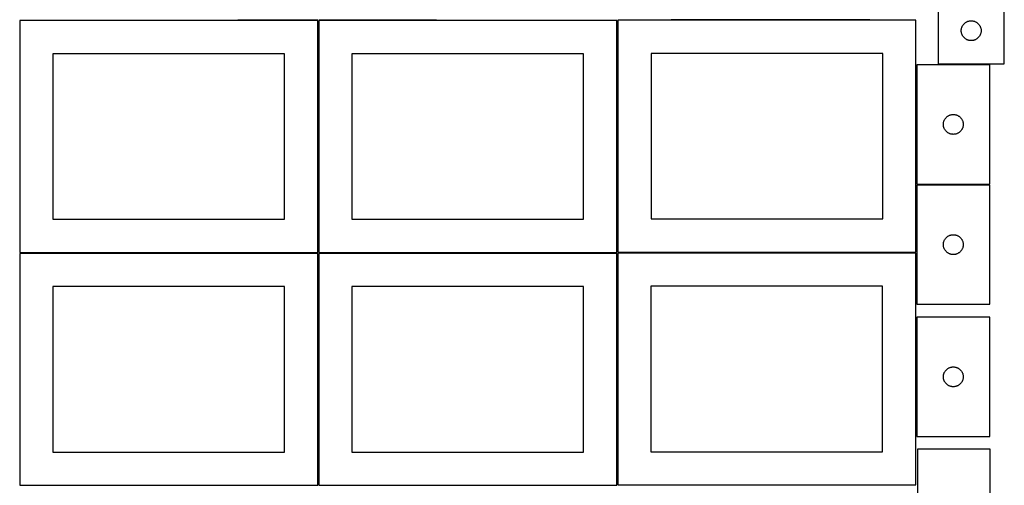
# Model space of a CAD drawing. Header units: millimetres. Extents: x 7 to 1493, y 7 to 2993.
# Tile 4 of 15: x 7 to 1493, y 1412 to 2115. Entities that reach past the tile are written whole.
import ezdxf

# ---------------------------------------------------------------- set-up
doc = ezdxf.new("R2010")
doc.units = ezdxf.units.MM
doc.layers.add('COMMON', color=5, linetype='CONTINUOUS', true_color=0x0000ff)
doc.layers.add('CUT', color=7, linetype='CONTINUOUS', true_color=0x000000)

msp = doc.modelspace()

# ---------------------------------------------------------------- linework, layer by layer
at = {"layer": 'COMMON'}
for p, q in [((456.549607, 2114.873916), (335.869599, 2114.873916)), ((457.299608, 1764.123915), (457.299608, 2114.123915)), ((635.869599, 2114.873916), (458.049608, 2114.873916)), ((1290.319544, 2115.291074), (990.319544, 2115.291074)), ((1360.574236, 2047.358913), (1360.574236, 1867.358913)), ((1471.324237, 2048.108914), (1393.319546, 2048.108914)), ((1360.574236, 1865.858912), (1360.574236, 1764.541073)), ((1471.324237, 1866.608913), (1361.324237, 1866.608913)), ((457.274768, 1412.623914), (457.274768, 1762.599135)), ((908.024768, 1763.373915), (458.049608, 1763.373915)), ((1359.549609, 1763.791073), (909.824236, 1763.791073))]:
    msp.add_line(p, q, dxfattribs=at)
at = {"layer": 'CUT'}
for p, q in [((1493.319546, 2048.858914), (1493.319546, 2298.858914)), ((1393.319546, 2223.858914), (1393.319546, 2048.858914)), ((456.549607, 2114.123915), (6.549607, 2114.123915)), ((6.549607, 2114.123915), (6.549607, 1764.123915)), ((456.549607, 1764.123915), (456.549607, 2114.123915)), ((908.049608, 2114.123915), (458.049608, 2114.123915)), ((458.049608, 2114.123915), (458.049608, 1764.123915)), ((908.049608, 1764.123915), (908.049608, 2114.123915)), ((1359.824236, 2114.541073), (909.824236, 2114.541073)), ((909.824236, 2114.541073), (909.824236, 1764.541073)), ((1359.824236, 1764.541073), (1359.824236, 2114.541073)), ((1434.316332, 2110.856503), (1434.94589, 2111.304069)), ((1434.94589, 2111.304069), (1435.597654, 2111.718633)), ((1435.597654, 2111.718633), (1436.269895, 2112.099096)), ((1436.269895, 2112.099096), (1436.96083, 2112.444448)), ((1436.96083, 2112.444448), (1437.668628, 2112.753773)), ((1437.668628, 2112.753773), (1438.39141, 2113.026252)), ((1438.39141, 2113.026252), (1439.127262, 2113.261162)), ((1439.127262, 2113.261162), (1439.87423, 2113.457879)), ((1439.87423, 2113.457879), (1440.630335, 2113.615883)), ((1440.630335, 2113.615883), (1441.393571, 2113.734754)), ((1441.393571, 2113.734754), (1442.161914, 2113.814177)), ((1442.161914, 2113.814177), (1442.933327, 2113.853941)), ((1442.933327, 2113.853941), (1443.705765, 2113.853941)), ((1443.705765, 2113.853941), (1444.477178, 2113.814177)), ((1444.477178, 2113.814177), (1445.245521, 2113.734754)), ((1445.245521, 2113.734754), (1446.008758, 2113.615883)), ((1446.008758, 2113.615883), (1446.764862, 2113.457879)), ((1446.764862, 2113.457879), (1447.511831, 2113.261162)), ((1447.511831, 2113.261162), (1448.247682, 2113.026252)), ((1448.247682, 2113.026252), (1448.970465, 2112.753773)), ((1448.970465, 2112.753773), (1449.678262, 2112.444448)), ((1449.678262, 2112.444448), (1450.369197, 2112.099096)), ((1450.369197, 2112.099096), (1451.041438, 2111.718633)), ((1451.041438, 2111.718633), (1451.693202, 2111.304069)), ((1451.693202, 2111.304069), (1452.32276, 2110.856503)), ((1428.319546, 2098.858914), (1428.339435, 2099.631095)), ((1428.339435, 2098.086733), (1428.319546, 2098.858914)), ((1428.339435, 2099.631095), (1428.399048, 2100.401229)), ((1428.399048, 2097.316599), (1428.339435, 2098.086733)), ((1428.399048, 2100.401229), (1428.498228, 2101.167272)), ((1428.498228, 2096.550555), (1428.399048, 2097.316599)), ((1428.498228, 2101.167272), (1428.636711, 2101.927195)), ((1428.636711, 2095.790633), (1428.498228, 2096.550555)), ((1428.636711, 2101.927195), (1428.81413, 2102.678981)), ((1428.81413, 2102.678981), (1429.030015, 2103.420636)), ((1429.030015, 2103.420636), (1429.283794, 2104.150195)), ((1429.283794, 2104.150195), (1429.574793, 2104.865722)), ((1429.574793, 2104.865722), (1429.90224, 2105.565321)), ((1429.90224, 2105.565321), (1430.265268, 2106.247135)), ((1430.265268, 2106.247135), (1430.662913, 2106.909357)), ((1430.662913, 2106.909357), (1431.094121, 2107.55023)), ((1431.094121, 2107.55023), (1431.557749, 2108.168056)), ((1431.557749, 2108.168056), (1432.052567, 2108.761196)), ((1432.052567, 2108.761196), (1432.577263, 2109.328076)), ((1432.577263, 2109.328076), (1433.130446, 2109.867194)), ((1433.130446, 2109.867194), (1433.710648, 2110.377121)), ((1433.710648, 2110.377121), (1434.316332, 2110.856503)), ((1452.32276, 2110.856503), (1452.928444, 2110.377121)), ((1452.928444, 2110.377121), (1453.508646, 2109.867194)), ((1453.508646, 2109.867194), (1454.061829, 2109.328076)), ((1454.061829, 2109.328076), (1454.586525, 2108.761196)), ((1454.586525, 2108.761196), (1455.081343, 2108.168056)), ((1455.081343, 2108.168056), (1455.544971, 2107.55023)), ((1455.544971, 2107.55023), (1455.97618, 2106.909357)), ((1455.97618, 2106.909357), (1456.373825, 2106.247135)), ((1456.373825, 2106.247135), (1456.736852, 2105.565321)), ((1456.736852, 2105.565321), (1457.0643, 2104.865722)), ((1457.0643, 2104.865722), (1457.355298, 2104.150195)), ((1457.355298, 2104.150195), (1457.609077, 2103.420636)), ((1457.609077, 2103.420636), (1457.824962, 2102.678981)), ((1457.824962, 2102.678981), (1458.002381, 2101.927195)), ((1458.002381, 2101.927195), (1458.140865, 2101.167272)), ((1458.140865, 2096.550555), (1458.002381, 2095.790633)), ((1458.140865, 2101.167272), (1458.240044, 2100.401229)), ((1458.240044, 2097.316599), (1458.140865, 2096.550555)), ((1458.240044, 2100.401229), (1458.299657, 2099.631095)), ((1458.299657, 2098.086733), (1458.240044, 2097.316599)), ((1458.299657, 2099.631095), (1458.319546, 2098.858914)), ((1458.319546, 2098.858914), (1458.299657, 2098.086733)), ((1428.81413, 2095.038847), (1428.636711, 2095.790633)), ((1429.030015, 2094.297191), (1428.81413, 2095.038847)), ((1429.283794, 2093.567633), (1429.030015, 2094.297191)), ((1429.574793, 2092.852105), (1429.283794, 2093.567633)), ((1429.90224, 2092.152507), (1429.574793, 2092.852105)), ((1430.265268, 2091.470693), (1429.90224, 2092.152507)), ((1430.662913, 2090.808471), (1430.265268, 2091.470693)), ((1431.094121, 2090.167597), (1430.662913, 2090.808471)), ((1431.557749, 2089.549772), (1431.094121, 2090.167597)), ((1432.052567, 2088.956632), (1431.557749, 2089.549772)), ((1432.577263, 2088.389752), (1432.052567, 2088.956632)), ((1433.130446, 2087.850633), (1432.577263, 2088.389752)), ((1433.710648, 2087.340707), (1433.130446, 2087.850633)), ((1434.316332, 2086.861325), (1433.710648, 2087.340707)), ((1434.94589, 2086.413759), (1434.316332, 2086.861325)), ((1435.597654, 2085.999194), (1434.94589, 2086.413759)), ((1436.269895, 2085.618732), (1435.597654, 2085.999194)), ((1436.96083, 2085.27338), (1436.269895, 2085.618732)), ((1437.668628, 2084.964054), (1436.96083, 2085.27338)), ((1438.39141, 2084.691575), (1437.668628, 2084.964054)), ((1439.127262, 2084.456666), (1438.39141, 2084.691575)), ((1439.87423, 2084.259948), (1439.127262, 2084.456666)), ((1440.630335, 2084.101945), (1439.87423, 2084.259948)), ((1441.393571, 2083.983074), (1440.630335, 2084.101945)), ((1442.161914, 2083.903651), (1441.393571, 2083.983074)), ((1442.933327, 2083.863887), (1442.161914, 2083.903651)), ((1443.705765, 2083.863887), (1442.933327, 2083.863887)), ((1444.477178, 2083.903651), (1443.705765, 2083.863887)), ((1445.245521, 2083.983074), (1444.477178, 2083.903651)), ((1446.008758, 2084.101945), (1445.245521, 2083.983074)), ((1446.764862, 2084.259948), (1446.008758, 2084.101945)), ((1447.511831, 2084.456666), (1446.764862, 2084.259948)), ((1448.247682, 2084.691575), (1447.511831, 2084.456666)), ((1448.970465, 2084.964054), (1448.247682, 2084.691575)), ((1449.678262, 2085.27338), (1448.970465, 2084.964054)), ((1450.369197, 2085.618732), (1449.678262, 2085.27338)), ((1451.041438, 2085.999194), (1450.369197, 2085.618732)), ((1451.693202, 2086.413759), (1451.041438, 2085.999194)), ((1452.32276, 2086.861325), (1451.693202, 2086.413759)), ((1452.928444, 2087.340707), (1452.32276, 2086.861325)), ((1453.508646, 2087.850633), (1452.928444, 2087.340707)), ((1454.061829, 2088.389752), (1453.508646, 2087.850633)), ((1454.586525, 2088.956632), (1454.061829, 2088.389752)), ((1455.081343, 2089.549772), (1454.586525, 2088.956632)), ((1455.544971, 2090.167597), (1455.081343, 2089.549772)), ((1455.97618, 2090.808471), (1455.544971, 2090.167597)), ((1456.373825, 2091.470693), (1455.97618, 2090.808471)), ((1456.736852, 2092.152507), (1456.373825, 2091.470693)), ((1457.0643, 2092.852105), (1456.736852, 2092.152507)), ((1457.355298, 2093.567633), (1457.0643, 2092.852105)), ((1457.609077, 2094.297191), (1457.355298, 2093.567633)), ((1457.824962, 2095.038847), (1457.609077, 2094.297191)), ((1458.002381, 2095.790633), (1457.824962, 2095.038847)), ((406.549607, 2064.123915), (56.549607, 2064.123915)), ((56.549607, 2064.123915), (56.549607, 1814.123915)), ((406.549607, 1814.123915), (406.549607, 2064.123915)), ((858.049608, 2064.123915), (508.049608, 2064.123915)), ((508.049608, 2064.123915), (508.049608, 1814.123915)), ((858.049608, 1814.123915), (858.049608, 2064.123915)), ((1309.824236, 2064.541073), (959.824236, 2064.541073)), ((959.824236, 2064.541073), (959.824236, 1814.541073)), ((1309.824236, 1814.541073), (1309.824236, 2064.541073)), ((1361.324237, 2047.358913), (1361.324237, 1867.358913)), ((1471.324237, 2047.358913), (1361.324237, 2047.358913)), ((1393.319546, 2048.858914), (1493.319546, 2048.858914)), ((1471.324237, 1867.358913), (1471.324237, 2047.358913)), ((1402.156898, 1962.287049), (1402.429377, 1963.009831)), ((1402.429377, 1963.009831), (1402.738703, 1963.717629)), ((1402.738703, 1963.717629), (1403.084055, 1964.408564)), ((1403.084055, 1964.408564), (1403.464517, 1965.080805)), ((1403.464517, 1965.080805), (1403.879081, 1965.732569)), ((1403.879081, 1965.732569), (1404.326648, 1966.362127)), ((1404.326648, 1966.362127), (1404.80603, 1966.967811)), ((1404.80603, 1966.967811), (1405.315956, 1967.548013)), ((1405.315956, 1967.548013), (1405.855074, 1968.101196)), ((1405.855074, 1968.101196), (1406.421955, 1968.625892)), ((1406.421955, 1968.625892), (1407.015094, 1969.12071)), ((1407.015094, 1969.12071), (1407.63292, 1969.584338)), ((1407.63292, 1969.584338), (1408.273794, 1970.015546)), ((1408.273794, 1970.015546), (1408.936016, 1970.413191)), ((1408.936016, 1970.413191), (1409.61783, 1970.776219)), ((1409.61783, 1970.776219), (1410.317428, 1971.103666)), ((1410.317428, 1971.103666), (1411.032955, 1971.394665)), ((1411.032955, 1971.394665), (1411.762514, 1971.648444)), ((1411.762514, 1971.648444), (1412.50417, 1971.864329)), ((1412.50417, 1971.864329), (1413.255956, 1972.041748)), ((1413.255956, 1972.041748), (1414.015878, 1972.180231)), ((1414.015878, 1972.180231), (1414.781922, 1972.279411)), ((1414.781922, 1972.279411), (1415.552055, 1972.339024)), ((1415.552055, 1972.339024), (1416.324237, 1972.358913)), ((1416.324237, 1972.358913), (1417.096418, 1972.339024)), ((1417.096418, 1972.339024), (1417.866552, 1972.279411)), ((1417.866552, 1972.279411), (1418.632595, 1972.180231)), ((1418.632595, 1972.180231), (1419.392518, 1972.041748)), ((1419.392518, 1972.041748), (1420.144303, 1971.864329)), ((1420.144303, 1971.864329), (1420.885959, 1971.648444)), ((1420.885959, 1971.648444), (1421.615518, 1971.394665)), ((1421.615518, 1971.394665), (1422.331045, 1971.103666)), ((1422.331045, 1971.103666), (1423.030644, 1970.776219)), ((1423.030644, 1970.776219), (1423.712458, 1970.413191)), ((1423.712458, 1970.413191), (1424.37468, 1970.015546)), ((1424.37468, 1970.015546), (1425.015553, 1969.584338)), ((1425.015553, 1969.584338), (1425.633379, 1969.12071)), ((1425.633379, 1969.12071), (1426.226518, 1968.625892)), ((1426.226518, 1968.625892), (1426.793399, 1968.101196)), ((1426.793399, 1968.101196), (1427.332517, 1967.548013)), ((1427.332517, 1967.548013), (1427.842443, 1966.967811)), ((1427.842443, 1966.967811), (1428.321825, 1966.362127)), ((1428.321825, 1966.362127), (1428.769392, 1965.732569)), ((1428.769392, 1965.732569), (1429.183956, 1965.080805)), ((1429.183956, 1965.080805), (1429.564419, 1964.408564)), ((1429.564419, 1964.408564), (1429.909771, 1963.717629)), ((1429.909771, 1963.717629), (1430.219096, 1963.009831)), ((1430.219096, 1963.009831), (1430.491575, 1962.287049)), ((1401.32921, 1957.745132), (1401.368974, 1958.516545)), ((1401.32921, 1956.972694), (1401.32921, 1957.745132)), ((1401.368974, 1956.201281), (1401.32921, 1956.972694)), ((1401.368974, 1958.516545), (1401.448397, 1959.284888)), ((1401.448397, 1955.432938), (1401.368974, 1956.201281)), ((1401.448397, 1959.284888), (1401.567267, 1960.048124)), ((1401.567267, 1954.669701), (1401.448397, 1955.432938)), ((1401.567267, 1960.048124), (1401.725271, 1960.804229)), ((1401.725271, 1953.913597), (1401.567267, 1954.669701)), ((1401.725271, 1960.804229), (1401.921989, 1961.551197)), ((1401.921989, 1953.166628), (1401.725271, 1953.913597)), ((1401.921989, 1961.551197), (1402.156898, 1962.287049)), ((1402.156898, 1952.430777), (1401.921989, 1953.166628)), ((1402.429377, 1951.707994), (1402.156898, 1952.430777)), ((1402.738703, 1951.000197), (1402.429377, 1951.707994)), ((1403.084055, 1950.309262), (1402.738703, 1951.000197)), ((1403.464517, 1949.637021), (1403.084055, 1950.309262)), ((1403.879081, 1948.985257), (1403.464517, 1949.637021)), ((1404.326648, 1948.355699), (1403.879081, 1948.985257)), ((1404.80603, 1947.750015), (1404.326648, 1948.355699)), ((1405.315956, 1947.169813), (1404.80603, 1947.750015)), ((1427.842443, 1947.750015), (1427.332517, 1947.169813)), ((1428.321825, 1948.355699), (1427.842443, 1947.750015)), ((1428.769392, 1948.985257), (1428.321825, 1948.355699)), ((1429.183956, 1949.637021), (1428.769392, 1948.985257)), ((1429.564419, 1950.309262), (1429.183956, 1949.637021)), ((1429.909771, 1951.000197), (1429.564419, 1950.309262)), ((1430.219096, 1951.707994), (1429.909771, 1951.000197)), ((1430.491575, 1952.430777), (1430.219096, 1951.707994)), ((1430.491575, 1962.287049), (1430.726485, 1961.551197)), ((1430.726485, 1953.166628), (1430.491575, 1952.430777)), ((1430.726485, 1961.551197), (1430.923202, 1960.804229)), ((1430.923202, 1953.913597), (1430.726485, 1953.166628)), ((1430.923202, 1960.804229), (1431.081206, 1960.048124)), ((1431.081206, 1954.669701), (1430.923202, 1953.913597)), ((1431.081206, 1960.048124), (1431.200077, 1959.284888)), ((1431.200077, 1955.432938), (1431.081206, 1954.669701)), ((1431.200077, 1959.284888), (1431.2795, 1958.516545)), ((1431.2795, 1956.201281), (1431.200077, 1955.432938)), ((1431.2795, 1958.516545), (1431.319264, 1957.745132)), ((1431.319264, 1956.972694), (1431.2795, 1956.201281)), ((1431.319264, 1957.745132), (1431.319264, 1956.972694)), ((1405.855074, 1946.61663), (1405.315956, 1947.169813)), ((1406.421955, 1946.091934), (1405.855074, 1946.61663)), ((1407.015094, 1945.597116), (1406.421955, 1946.091934)), ((1407.63292, 1945.133488), (1407.015094, 1945.597116)), ((1408.273794, 1944.702279), (1407.63292, 1945.133488)), ((1408.936016, 1944.304634), (1408.273794, 1944.702279)), ((1409.61783, 1943.941607), (1408.936016, 1944.304634)), ((1410.317428, 1943.614159), (1409.61783, 1943.941607)), ((1411.032955, 1943.323161), (1410.317428, 1943.614159)), ((1411.762514, 1943.069382), (1411.032955, 1943.323161)), ((1412.50417, 1942.853497), (1411.762514, 1943.069382)), ((1413.255956, 1942.676078), (1412.50417, 1942.853497)), ((1414.015878, 1942.537594), (1413.255956, 1942.676078)), ((1414.781922, 1942.438415), (1414.015878, 1942.537594)), ((1415.552055, 1942.378801), (1414.781922, 1942.438415)), ((1416.324237, 1942.358913), (1415.552055, 1942.378801)), ((1417.096418, 1942.378801), (1416.324237, 1942.358913)), ((1417.866552, 1942.438415), (1417.096418, 1942.378801)), ((1418.632595, 1942.537594), (1417.866552, 1942.438415)), ((1419.392518, 1942.676078), (1418.632595, 1942.537594)), ((1420.144303, 1942.853497), (1419.392518, 1942.676078)), ((1420.885959, 1943.069382), (1420.144303, 1942.853497)), ((1421.615518, 1943.323161), (1420.885959, 1943.069382)), ((1422.331045, 1943.614159), (1421.615518, 1943.323161)), ((1423.030644, 1943.941607), (1422.331045, 1943.614159)), ((1423.712458, 1944.304634), (1423.030644, 1943.941607)), ((1424.37468, 1944.702279), (1423.712458, 1944.304634)), ((1425.015553, 1945.133488), (1424.37468, 1944.702279)), ((1425.633379, 1945.597116), (1425.015553, 1945.133488)), ((1426.226518, 1946.091934), (1425.633379, 1945.597116)), ((1426.793399, 1946.61663), (1426.226518, 1946.091934)), ((1427.332517, 1947.169813), (1426.793399, 1946.61663)), ((1361.324237, 1867.358913), (1471.324237, 1867.358913)), ((1471.324237, 1865.858912), (1361.324237, 1865.858912)), ((1361.324237, 1865.858912), (1361.324237, 1685.858912)), ((1471.324237, 1685.858912), (1471.324237, 1865.858912)), ((56.549607, 1814.123915), (406.549607, 1814.123915)), ((508.049608, 1814.123915), (858.049608, 1814.123915)), ((959.824236, 1814.541073), (1309.824236, 1814.541073)), ((1403.464517, 1783.580804), (1403.879081, 1784.232568)), ((1403.879081, 1784.232568), (1404.326648, 1784.862126)), ((1404.326648, 1784.862126), (1404.80603, 1785.46781)), ((1404.80603, 1785.46781), (1405.315956, 1786.048012)), ((1405.315956, 1786.048012), (1405.855074, 1786.601195)), ((1405.855074, 1786.601195), (1406.421955, 1787.125891)), ((1406.421955, 1787.125891), (1407.015094, 1787.620709)), ((1407.015094, 1787.620709), (1407.63292, 1788.084337)), ((1407.63292, 1788.084337), (1408.273794, 1788.515545)), ((1408.273794, 1788.515545), (1408.936016, 1788.91319)), ((1408.936016, 1788.91319), (1409.61783, 1789.276218)), ((1409.61783, 1789.276218), (1410.317428, 1789.603665)), ((1410.317428, 1789.603665), (1411.032955, 1789.894664)), ((1411.032955, 1789.894664), (1411.762514, 1790.148443)), ((1411.762514, 1790.148443), (1412.50417, 1790.364328)), ((1412.50417, 1790.364328), (1413.255956, 1790.541747)), ((1413.255956, 1790.541747), (1414.015878, 1790.68023)), ((1414.015878, 1790.68023), (1414.781922, 1790.77941)), ((1414.781922, 1790.77941), (1415.552055, 1790.839023)), ((1415.552055, 1790.839023), (1416.324237, 1790.858912)), ((1416.324237, 1790.858912), (1417.096418, 1790.839023)), ((1417.096418, 1790.839023), (1417.866552, 1790.77941)), ((1417.866552, 1790.77941), (1418.632595, 1790.68023)), ((1418.632595, 1790.68023), (1419.392518, 1790.541747)), ((1419.392518, 1790.541747), (1420.144303, 1790.364328)), ((1420.144303, 1790.364328), (1420.885959, 1790.148443)), ((1420.885959, 1790.148443), (1421.615518, 1789.894664)), ((1421.615518, 1789.894664), (1422.331045, 1789.603665)), ((1422.331045, 1789.603665), (1423.030644, 1789.276218)), ((1423.030644, 1789.276218), (1423.712458, 1788.91319)), ((1423.712458, 1788.91319), (1424.37468, 1788.515545)), ((1424.37468, 1788.515545), (1425.015553, 1788.084337)), ((1425.015553, 1788.084337), (1425.633379, 1787.620709)), ((1425.633379, 1787.620709), (1426.226518, 1787.125891)), ((1426.226518, 1787.125891), (1426.793399, 1786.601195)), ((1426.793399, 1786.601195), (1427.332517, 1786.048012)), ((1427.332517, 1786.048012), (1427.842443, 1785.46781)), ((1427.842443, 1785.46781), (1428.321825, 1784.862126)), ((1428.321825, 1784.862126), (1428.769392, 1784.232568)), ((1428.769392, 1784.232568), (1429.183956, 1783.580804)), ((1401.32921, 1776.245131), (1401.368974, 1777.016544)), ((1401.32921, 1775.472693), (1401.32921, 1776.245131)), ((1401.368974, 1774.70128), (1401.32921, 1775.472693)), ((1401.368974, 1777.016544), (1401.448397, 1777.784887)), ((1401.448397, 1773.932937), (1401.368974, 1774.70128)), ((1401.448397, 1777.784887), (1401.567267, 1778.548123)), ((1401.567267, 1773.1697), (1401.448397, 1773.932937)), ((1401.567267, 1778.548123), (1401.725271, 1779.304228)), ((1401.725271, 1772.413596), (1401.567267, 1773.1697)), ((1401.725271, 1779.304228), (1401.921989, 1780.051196)), ((1401.921989, 1771.666627), (1401.725271, 1772.413596)), ((1401.921989, 1780.051196), (1402.156898, 1780.787048)), ((1402.156898, 1770.930776), (1401.921989, 1771.666627)), ((1402.156898, 1780.787048), (1402.429377, 1781.50983)), ((1402.429377, 1770.207993), (1402.156898, 1770.930776)), ((1402.429377, 1781.50983), (1402.738703, 1782.217628)), ((1402.738703, 1769.500196), (1402.429377, 1770.207993)), ((1402.738703, 1782.217628), (1403.084055, 1782.908563)), ((1403.084055, 1768.809261), (1402.738703, 1769.500196)), ((1403.084055, 1782.908563), (1403.464517, 1783.580804)), ((1429.183956, 1783.580804), (1429.564419, 1782.908563)), ((1429.564419, 1782.908563), (1429.909771, 1782.217628)), ((1429.909771, 1769.500196), (1429.564419, 1768.809261)), ((1429.909771, 1782.217628), (1430.219096, 1781.50983)), ((1430.219096, 1770.207993), (1429.909771, 1769.500196)), ((1430.219096, 1781.50983), (1430.491575, 1780.787048)), ((1430.491575, 1770.930776), (1430.219096, 1770.207993)), ((1430.491575, 1780.787048), (1430.726485, 1780.051196)), ((1430.726485, 1771.666627), (1430.491575, 1770.930776)), ((1430.726485, 1780.051196), (1430.923202, 1779.304228)), ((1430.923202, 1772.413596), (1430.726485, 1771.666627)), ((1430.923202, 1779.304228), (1431.081206, 1778.548123)), ((1431.081206, 1773.1697), (1430.923202, 1772.413596)), ((1431.081206, 1778.548123), (1431.200077, 1777.784887)), ((1431.200077, 1773.932937), (1431.081206, 1773.1697)), ((1431.200077, 1777.784887), (1431.2795, 1777.016544)), ((1431.2795, 1774.70128), (1431.200077, 1773.932937)), ((1431.2795, 1777.016544), (1431.319264, 1776.245131)), ((1431.319264, 1775.472693), (1431.2795, 1774.70128)), ((1431.319264, 1776.245131), (1431.319264, 1775.472693)), ((456.524767, 1762.599135), (6.524767, 1762.599135)), ((6.524767, 1762.599135), (6.524767, 1412.599135)), ((6.549607, 1764.123915), (456.549607, 1764.123915)), ((456.524767, 1412.599135), (456.524767, 1762.599135)), ((908.024768, 1762.623914), (458.024768, 1762.623914)), ((458.024768, 1762.623914), (458.024768, 1412.623914)), ((458.049608, 1764.123915), (908.049608, 1764.123915)), ((908.024768, 1412.623914), (908.024768, 1762.623914)), ((1359.549609, 1763.041072), (909.549609, 1763.041072)), ((909.549609, 1763.041072), (909.549609, 1413.041072)), ((909.824236, 1764.541073), (1359.824236, 1764.541073)), ((1359.549609, 1413.041072), (1359.549609, 1763.041072)), ((1403.464517, 1768.13702), (1403.084055, 1768.809261)), ((1403.879081, 1767.485256), (1403.464517, 1768.13702)), ((1404.326648, 1766.855698), (1403.879081, 1767.485256)), ((1404.80603, 1766.250014), (1404.326648, 1766.855698)), ((1405.315956, 1765.669812), (1404.80603, 1766.250014)), ((1405.855074, 1765.116629), (1405.315956, 1765.669812)), ((1406.421955, 1764.591933), (1405.855074, 1765.116629)), ((1407.015094, 1764.097115), (1406.421955, 1764.591933)), ((1407.63292, 1763.633487), (1407.015094, 1764.097115)), ((1408.273794, 1763.202278), (1407.63292, 1763.633487)), ((1408.936016, 1762.804633), (1408.273794, 1763.202278)), ((1409.61783, 1762.441606), (1408.936016, 1762.804633)), ((1410.317428, 1762.114158), (1409.61783, 1762.441606)), ((1411.032955, 1761.82316), (1410.317428, 1762.114158)), ((1411.762514, 1761.569381), (1411.032955, 1761.82316)), ((1412.50417, 1761.353496), (1411.762514, 1761.569381)), ((1413.255956, 1761.176077), (1412.50417, 1761.353496)), ((1414.015878, 1761.037593), (1413.255956, 1761.176077)), ((1414.781922, 1760.938414), (1414.015878, 1761.037593)), ((1415.552055, 1760.8788), (1414.781922, 1760.938414)), ((1416.324237, 1760.858912), (1415.552055, 1760.8788)), ((1417.096418, 1760.8788), (1416.324237, 1760.858912)), ((1417.866552, 1760.938414), (1417.096418, 1760.8788)), ((1418.632595, 1761.037593), (1417.866552, 1760.938414)), ((1419.392518, 1761.176077), (1418.632595, 1761.037593)), ((1420.144303, 1761.353496), (1419.392518, 1761.176077)), ((1420.885959, 1761.569381), (1420.144303, 1761.353496)), ((1421.615518, 1761.82316), (1420.885959, 1761.569381)), ((1422.331045, 1762.114158), (1421.615518, 1761.82316)), ((1423.030644, 1762.441606), (1422.331045, 1762.114158)), ((1423.712458, 1762.804633), (1423.030644, 1762.441606)), ((1424.37468, 1763.202278), (1423.712458, 1762.804633)), ((1425.015553, 1763.633487), (1424.37468, 1763.202278)), ((1425.633379, 1764.097115), (1425.015553, 1763.633487)), ((1426.226518, 1764.591933), (1425.633379, 1764.097115)), ((1426.793399, 1765.116629), (1426.226518, 1764.591933)), ((1427.332517, 1765.669812), (1426.793399, 1765.116629)), ((1427.842443, 1766.250014), (1427.332517, 1765.669812)), ((1428.321825, 1766.855698), (1427.842443, 1766.250014)), ((1428.769392, 1767.485256), (1428.321825, 1766.855698)), ((1429.183956, 1768.13702), (1428.769392, 1767.485256)), ((1429.564419, 1768.809261), (1429.183956, 1768.13702)), ((406.524767, 1712.599135), (56.524767, 1712.599135)), ((56.524767, 1712.599135), (56.524767, 1462.599135)), ((406.524767, 1462.599135), (406.524767, 1712.599135)), ((858.024768, 1712.623914), (508.024768, 1712.623914)), ((508.024768, 1712.623914), (508.024768, 1462.623914)), ((858.024768, 1462.623914), (858.024768, 1712.623914)), ((1309.549609, 1713.041072), (959.549609, 1713.041072)), ((959.549609, 1713.041072), (959.549609, 1463.041072)), ((1309.549609, 1463.041072), (1309.549609, 1713.041072)), ((1361.324237, 1685.858912), (1471.324237, 1685.858912)), ((1361.312234, 1666.216457), (1361.312234, 1486.216457)), ((1471.312234, 1666.216457), (1361.312234, 1666.216457)), ((1471.312234, 1486.216457), (1471.312234, 1666.216457)), ((1412.492167, 1590.721873), (1413.243953, 1590.899292)), ((1413.243953, 1590.899292), (1414.003875, 1591.037775)), ((1414.003875, 1591.037775), (1414.769919, 1591.136955)), ((1414.769919, 1591.136955), (1415.540052, 1591.196568)), ((1415.540052, 1591.196568), (1416.312234, 1591.216457)), ((1416.312234, 1591.216457), (1417.084415, 1591.196568)), ((1417.084415, 1591.196568), (1417.854549, 1591.136955)), ((1417.854549, 1591.136955), (1418.620592, 1591.037775)), ((1418.620592, 1591.037775), (1419.380515, 1590.899292)), ((1419.380515, 1590.899292), (1420.1323, 1590.721873)), ((1401.317207, 1576.602675), (1401.356971, 1577.374089)), ((1401.317207, 1575.830238), (1401.317207, 1576.602675)), ((1401.356971, 1577.374089), (1401.436393, 1578.142432)), ((1401.436393, 1578.142432), (1401.555264, 1578.905668)), ((1401.555264, 1578.905668), (1401.713268, 1579.661773)), ((1401.713268, 1579.661773), (1401.909985, 1580.408741)), ((1401.909985, 1580.408741), (1402.144895, 1581.144593)), ((1402.144895, 1581.144593), (1402.417374, 1581.867375)), ((1402.417374, 1581.867375), (1402.7267, 1582.575173)), ((1402.7267, 1582.575173), (1403.072052, 1583.266108)), ((1403.072052, 1583.266108), (1403.452514, 1583.938349)), ((1403.452514, 1583.938349), (1403.867078, 1584.590113)), ((1403.867078, 1584.590113), (1404.314645, 1585.219671)), ((1404.314645, 1585.219671), (1404.794027, 1585.825354)), ((1404.794027, 1585.825354), (1405.303953, 1586.405557)), ((1405.303953, 1586.405557), (1405.843071, 1586.95874)), ((1405.843071, 1586.95874), (1406.409952, 1587.483436)), ((1406.409952, 1587.483436), (1407.003091, 1587.978254)), ((1407.003091, 1587.978254), (1407.620917, 1588.441882)), ((1407.620917, 1588.441882), (1408.261791, 1588.87309)), ((1408.261791, 1588.87309), (1408.924013, 1589.270735)), ((1408.924013, 1589.270735), (1409.605827, 1589.633763)), ((1409.605827, 1589.633763), (1410.305425, 1589.96121)), ((1410.305425, 1589.96121), (1411.020952, 1590.252209)), ((1411.020952, 1590.252209), (1411.750511, 1590.505987)), ((1411.750511, 1590.505987), (1412.492167, 1590.721873)), ((1420.1323, 1590.721873), (1420.873956, 1590.505987)), ((1420.873956, 1590.505987), (1421.603515, 1590.252209)), ((1421.603515, 1590.252209), (1422.319042, 1589.96121)), ((1422.319042, 1589.96121), (1423.01864, 1589.633763)), ((1423.01864, 1589.633763), (1423.700455, 1589.270735)), ((1423.700455, 1589.270735), (1424.362676, 1588.87309)), ((1424.362676, 1588.87309), (1425.00355, 1588.441882)), ((1425.00355, 1588.441882), (1425.621376, 1587.978254)), ((1425.621376, 1587.978254), (1426.214515, 1587.483436)), ((1426.214515, 1587.483436), (1426.781396, 1586.95874)), ((1426.781396, 1586.95874), (1427.320514, 1586.405557)), ((1427.320514, 1586.405557), (1427.83044, 1585.825354)), ((1427.83044, 1585.825354), (1428.309822, 1585.219671)), ((1428.309822, 1585.219671), (1428.757389, 1584.590113)), ((1428.757389, 1584.590113), (1429.171953, 1583.938349)), ((1429.171953, 1583.938349), (1429.552416, 1583.266108)), ((1429.552416, 1583.266108), (1429.897767, 1582.575173)), ((1429.897767, 1582.575173), (1430.207093, 1581.867375)), ((1430.207093, 1581.867375), (1430.479572, 1581.144593)), ((1430.479572, 1581.144593), (1430.714482, 1580.408741)), ((1430.714482, 1580.408741), (1430.911199, 1579.661773)), ((1430.911199, 1579.661773), (1431.069203, 1578.905668)), ((1431.069203, 1578.905668), (1431.188074, 1578.142432)), ((1431.188074, 1578.142432), (1431.267496, 1577.374089)), ((1431.267496, 1577.374089), (1431.307261, 1576.602675)), ((1431.307261, 1576.602675), (1431.307261, 1575.830238)), ((1401.356971, 1575.058825), (1401.317207, 1575.830238)), ((1401.436393, 1574.290481), (1401.356971, 1575.058825)), ((1401.555264, 1573.527245), (1401.436393, 1574.290481)), ((1401.713268, 1572.771141), (1401.555264, 1573.527245)), ((1401.909985, 1572.024172), (1401.713268, 1572.771141)), ((1402.144895, 1571.288321), (1401.909985, 1572.024172)), ((1402.417374, 1570.565538), (1402.144895, 1571.288321)), ((1402.7267, 1569.857741), (1402.417374, 1570.565538)), ((1403.072052, 1569.166806), (1402.7267, 1569.857741)), ((1403.452514, 1568.494565), (1403.072052, 1569.166806)), ((1403.867078, 1567.842801), (1403.452514, 1568.494565)), ((1404.314645, 1567.213243), (1403.867078, 1567.842801)), ((1404.794027, 1566.607559), (1404.314645, 1567.213243)), ((1405.303953, 1566.027357), (1404.794027, 1566.607559)), ((1405.843071, 1565.474174), (1405.303953, 1566.027357)), ((1406.409952, 1564.949478), (1405.843071, 1565.474174)), ((1407.003091, 1564.45466), (1406.409952, 1564.949478)), ((1407.620917, 1563.991032), (1407.003091, 1564.45466)), ((1408.261791, 1563.559823), (1407.620917, 1563.991032)), ((1408.924013, 1563.162178), (1408.261791, 1563.559823)), ((1409.605827, 1562.799151), (1408.924013, 1563.162178)), ((1410.305425, 1562.471703), (1409.605827, 1562.799151)), ((1411.020952, 1562.180704), (1410.305425, 1562.471703)), ((1411.750511, 1561.926926), (1411.020952, 1562.180704)), ((1412.492167, 1561.711041), (1411.750511, 1561.926926)), ((1413.243953, 1561.533622), (1412.492167, 1561.711041)), ((1414.003875, 1561.395138), (1413.243953, 1561.533622)), ((1414.769919, 1561.295959), (1414.003875, 1561.395138)), ((1415.540052, 1561.236345), (1414.769919, 1561.295959)), ((1416.312234, 1561.216457), (1415.540052, 1561.236345)), ((1417.084415, 1561.236345), (1416.312234, 1561.216457)), ((1417.854549, 1561.295959), (1417.084415, 1561.236345)), ((1418.620592, 1561.395138), (1417.854549, 1561.295959)), ((1419.380515, 1561.533622), (1418.620592, 1561.395138)), ((1420.1323, 1561.711041), (1419.380515, 1561.533622)), ((1420.873956, 1561.926926), (1420.1323, 1561.711041)), ((1421.603515, 1562.180704), (1420.873956, 1561.926926)), ((1422.319042, 1562.471703), (1421.603515, 1562.180704)), ((1423.01864, 1562.799151), (1422.319042, 1562.471703)), ((1423.700455, 1563.162178), (1423.01864, 1562.799151)), ((1424.362676, 1563.559823), (1423.700455, 1563.162178)), ((1425.00355, 1563.991032), (1424.362676, 1563.559823)), ((1425.621376, 1564.45466), (1425.00355, 1563.991032)), ((1426.214515, 1564.949478), (1425.621376, 1564.45466)), ((1426.781396, 1565.474174), (1426.214515, 1564.949478)), ((1427.320514, 1566.027357), (1426.781396, 1565.474174)), ((1427.83044, 1566.607559), (1427.320514, 1566.027357)), ((1428.309822, 1567.213243), (1427.83044, 1566.607559)), ((1428.757389, 1567.842801), (1428.309822, 1567.213243)), ((1429.171953, 1568.494565), (1428.757389, 1567.842801)), ((1429.552416, 1569.166806), (1429.171953, 1568.494565)), ((1429.897767, 1569.857741), (1429.552416, 1569.166806)), ((1430.207093, 1570.565538), (1429.897767, 1569.857741)), ((1430.479572, 1571.288321), (1430.207093, 1570.565538)), ((1430.714482, 1572.024172), (1430.479572, 1571.288321)), ((1430.911199, 1572.771141), (1430.714482, 1572.024172)), ((1431.069203, 1573.527245), (1430.911199, 1572.771141)), ((1431.188074, 1574.290481), (1431.069203, 1573.527245)), ((1431.267496, 1575.058825), (1431.188074, 1574.290481)), ((1431.307261, 1575.830238), (1431.267496, 1575.058825)), ((1361.312234, 1486.216457), (1471.312234, 1486.216457)), ((56.524767, 1462.599135), (406.524767, 1462.599135)), ((508.024768, 1462.623914), (858.024768, 1462.623914)), ((959.549609, 1463.041072), (1309.549609, 1463.041072)), ((1472.008197, 1467.128571), (1362.008197, 1467.128571)), ((1362.008197, 1467.128571), (1362.008197, 1287.128571)), ((1472.008197, 1287.128571), (1472.008197, 1467.128571)), ((6.524767, 1412.599135), (456.524767, 1412.599135)), ((458.024768, 1412.623914), (908.024768, 1412.623914)), ((909.549609, 1413.041072), (1359.549609, 1413.041072))]:
    msp.add_line(p, q, dxfattribs=at)

doc.saveas('drawing.dxf')
